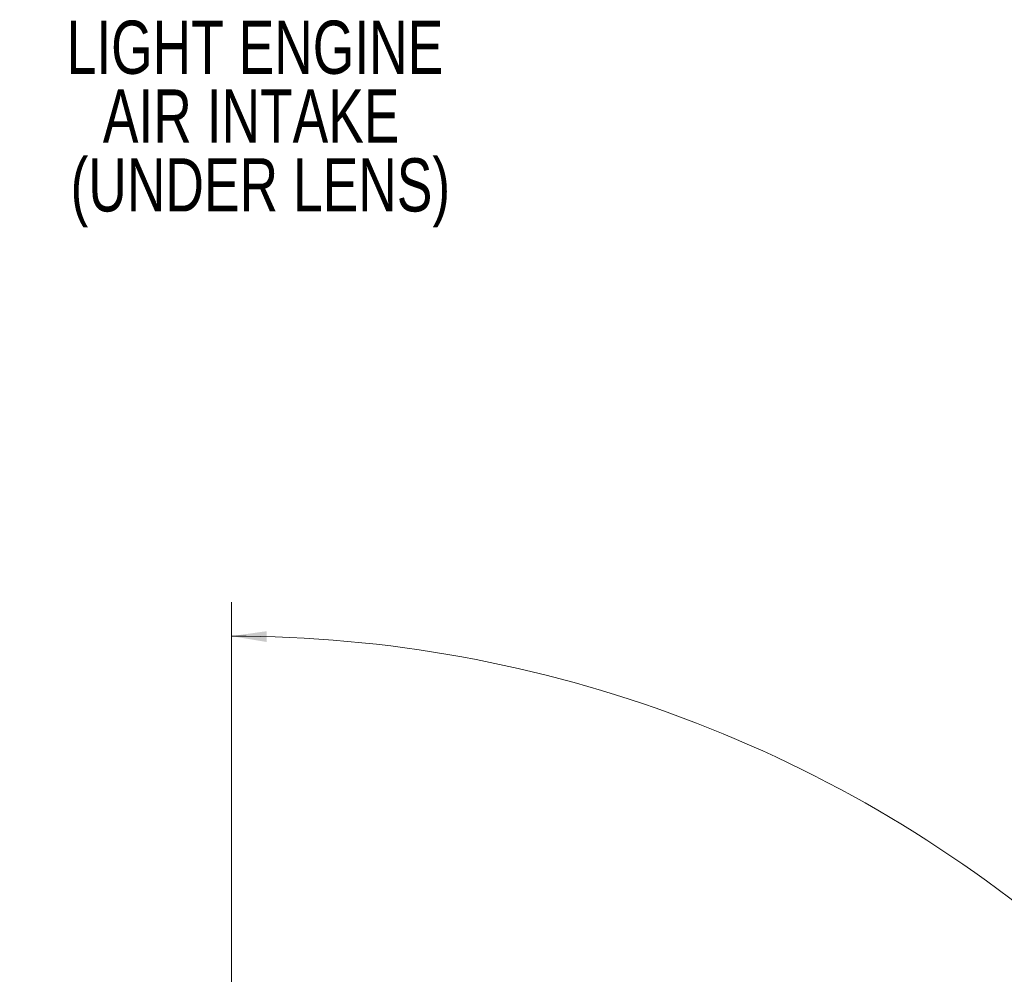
# Paper-space layout 'Sheet2' of a CAD drawing. Header units: millimetres. Extents: x 0 to 1118, y 0 to 864.
# Tile 60 of 79: x 835 to 927, y 316 to 406. Entities that reach past the tile are written whole.
import ezdxf

# ---------------------------------------------------------------- set-up
doc = ezdxf.new("R2010")
doc.units = ezdxf.units.MM
doc.styles.add('SLDTEXTSTYLE0', font='TXT', dxfattribs={"width": 0.75})
doc.dimstyles.new('SLDDIMSTYLE12', dxfattribs={"dimtxt": 3.175, "dimasz": 3.302, "dimexe": 0, "dimexo": 0.0625, "dimgap": 0.79375, "dimtad": 0, "dimtih": 1, "dimtoh": 1, "dimdec": 4, "dimlfac": 4, "dimzin": 12, "dimdsep": 46, "dimtxsty": 'SLDTEXTSTYLE0', "dimsah": 1, "dimcen": 0.09, "dimadec": 0, "dimazin": 3, "dimtfac": 1, "dimtdec": 0, "dimtofl": 0, "dimtmove": 0, "dimatfit": 3, "dimfxl": 1, "dimfrac": 2, "dimtolj": 1, "dimtzin": 12, "dimarcsym": 0})

# ---------------------------------------------------------------- blocks, each defined once
blk = doc.blocks.new('SW_NOTE_0_14')
at = {"color": 0, "linetype": 'Continuous', "lineweight": 0, "char_height": 5, "attachment_point": 2, "style": 'SLDTEXTSTYLE0'}
for s, insert in [('LIGHT ENGINE', (22.031, 6.445)), ('AIR INTAKE', (21.677, -0.02)), ('(UNDER LENS)', (22.542, -6.485))]:
    blk.add_mtext(s, dxfattribs=dict(at, insert=insert))
blk = doc.blocks.new('_D_31')
at = {"color": 7, "linetype": 'Continuous', "lineweight": 0}
for p, q in [((854.529, 294.836), (854.529, 351.317)), ((925.108, 227.268), (978.578, 227.268))]:
    blk.add_line(p, q, dxfattribs=at)
at = {"color": 7, "linetype": 'Continuous', "lineweight": 18}
for start, end in [(48.89227, 90), (0, 45.3796)]:
    blk.add_arc((854.529, 227.268), 120.874, start, end, dxfattribs=at)
for points in [[(854.529, 348.142), (857.824, 347.589), (857.837, 348.605)], [(975.403, 227.268), (975.866, 230.576), (974.85, 230.562)]]:
    blk.add_solid(points, dxfattribs=at)
at = {"color": 7, "linetype": 'Continuous', "lineweight": 18, "insert": (933.607, 317.396), "char_height": 3.175, "attachment_point": 1, "style": 'SLDTEXTSTYLE0'}
blk.add_mtext('90°', dxfattribs=at)

psp = doc.layouts.new('Sheet2')

# ---------------------------------------------------------------- block references
at = {"color": 7, "linetype": 'Continuous', "lineweight": 0}
psp.add_blockref('SW_NOTE_0_14', (834.696287, 399.521956), dxfattribs=at)

# ---------------------------------------------------------------- dimensions: what is measured, and where the dimension line sits
at = {"color": 7, "linetype": 'Continuous', "lineweight": 18}
dim = psp.add_angular_dim_2l(base=(966.048346, 273.89389), line1=((880.344185, 227.267598), (923.838497, 227.267598)), line2=((854.528841, 293.56583), (854.528841, 283.102796)), dimstyle='SLDDIMSTYLE12', dxfattribs=at)
dim.commit()
dim.dimension.update_dxf_attribs({"geometry": '_D_31', "text_midpoint": (936.799813, 315.823221), "dimtype": 162})

doc.saveas('drawing.dxf')
